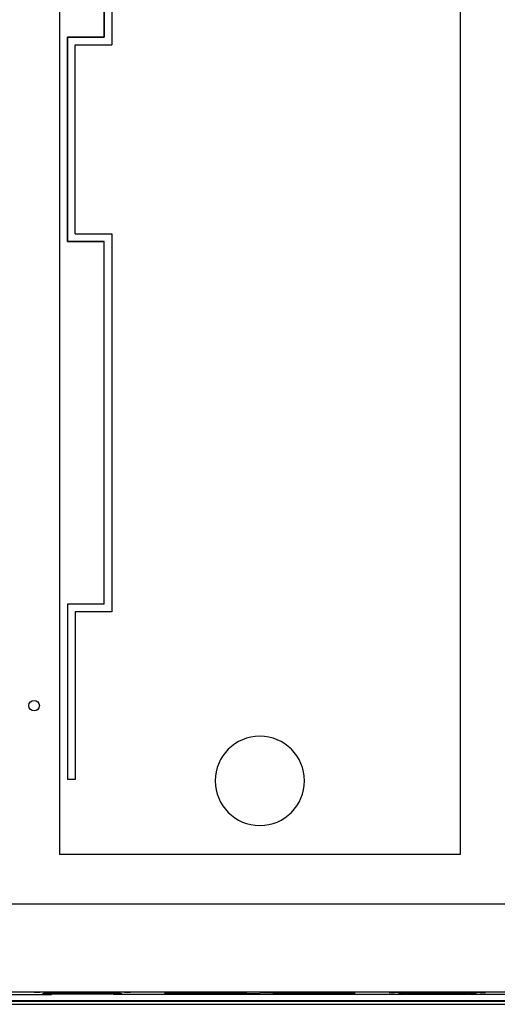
# Model space of a CAD drawing. Header units: millimetres. Extents: x 873 to 1322, y 26 to 485.
# Tile 2 of 6: x 1034 to 1160, y 26 to 287. Entities that reach past the tile are written whole.
import ezdxf

# ---------------------------------------------------------------- set-up
doc = ezdxf.new("R2010")
doc.units = ezdxf.units.MM
doc.header["$LTSCALE"] = 30.734
doc.layers.get('0').update_dxf_attribs({"linetype": 'CONTINUOUS'})

msp = doc.modelspace()

# ---------------------------------------------------------------- linework, layer by layer
at = {"color": 7, "linetype": 'Continuous'}
for p, q in [((1044.52, 444.83), (1044.52, 66.07)), ((1150.54, 444.83), (1150.54, 66.07)), ((1058.38, 380.32), (1058.38, 280.32)), ((1056.32, 378.27), (1056.32, 282.37)), ((1056.38, 282.32), (1056.38, 378.32)), ((1046.64, 228.27), (1046.64, 282.37)), ((1046.69, 282.32), (1046.64, 282.37)), ((1056.32, 282.37), (1046.64, 282.37)), ((1046.69, 228.32), (1046.69, 282.32)), ((1046.69, 282.32), (1056.38, 282.32)), ((1056.32, 282.37), (1056.38, 282.32)), ((1048.68, 230.32), (1048.68, 280.32)), ((1048.68, 280.32), (1058.38, 280.32)), ((1048.68, 230.32), (1058.38, 230.32)), ((1058.38, 230.32), (1058.38, 130.32)), ((1046.69, 228.32), (1046.64, 228.27)), ((1046.64, 228.27), (1056.32, 228.27)), ((1056.38, 228.32), (1046.69, 228.32)), ((1056.32, 228.27), (1056.38, 228.32)), ((1056.32, 132.37), (1056.32, 228.27)), ((1056.38, 132.32), (1056.38, 228.32)), ((1046.64, 132.37), (1046.69, 132.32)), ((1046.64, 132.37), (1046.64, 85.97)), ((1056.32, 132.37), (1046.64, 132.37)), ((1046.69, 85.97), (1046.69, 132.32)), ((1056.38, 132.32), (1046.69, 132.32)), ((1048.68, 130.32), (1048.68, 85.97)), ((1058.38, 130.32), (1048.68, 130.32)), ((1056.32, 132.37), (1056.38, 132.32)), ((1048.68, 85.97), (1046.69, 85.97)), ((1150.54, 66.07), (1044.52, 66.07)), ((923.54, 53.09), (1271.51, 53.09)), ((887.98, 29.76), (1307.08, 29.76)), ((1024.7, 29.08), (1042.36, 29.08)), ((1136.36, 29.08), (1058.7, 29.08)), ((1074.75, 29.32), (1075.05, 29.32)), ((1075.06, 29.52), (1074.81, 29.51)), ((1120, 29.52), (1120.25, 29.51)), ((1120.31, 29.32), (1120.01, 29.32)), ((1170.36, 29.08), (1152.7, 29.08)), ((905.84, 27.47), (1289.26, 27.47)), ((1285.98, 27.28), (913.56, 27.19)), ((913.56, 26.47), (1286.07, 26.52))]:
    msp.add_line(p, q, dxfattribs=at)
msp.add_circle((1037.8, 105.48), 1.38, dxfattribs=at)
for centre, radius, start, end in [((1097.53, 85.58), 11.81, 90.0121, 269.9879), ((1097.53, 85.58), 11.81, 270.0121, 89.9879), ((1045.23, -398.34), 428.02, 90.4892, 90.6636), ((1040.93, 12.58), 16.66, 91.9697, 92.0916), ((1044.78, 257.03), 227.89, 269.2271, 269.374), ((1046.39, -339.92), 369.21, 90.4173, 90.7235), ((1050.53, -1028.89), 1058.19, 89.62693, 90.36978), ((1054.66, -346.17), 375.45, 89.3725, 89.5796), ((1056.28, -198.61), 227.89, 89.2271, 89.374), ((1056.23, -358.58), 388.25, 89.3281, 89.512), ((1138.81, -357.17), 386.85, 90.4907, 90.6721), ((1138.76, -197.55), 226.83, 90.6259, 90.7758), ((1140.39, -345.52), 374.81, 90.4215, 90.6278), ((1144.53, -1028.56), 1057.87, 89.62996, 90.37367), ((1148.68, -339.05), 368.34, 89.275, 89.5824), ((1150.29, 255.96), 226.82, 270.6259, 270.7758), ((1149.84, -396.87), 426.55, 89.3361, 89.509), ((1154.12, 12.35), 16.89, 87.9185, 88.0402)]:
    msp.add_arc(centre, radius, start, end, dxfattribs=at)
for points, knots in [([(1040.27, 29.65), (1040.08, 29.65), (1039.73, 29.64), (1039.3, 29.64), (1038.99, 29.63), (1038.78, 29.63), (1038.59, 29.62), (1038.43, 29.62), (1038.28, 29.61), (1038.15, 29.61), (1038.04, 29.61), (1037.95, 29.6), (1037.89, 29.6), (1037.85, 29.6), (1037.82, 29.59), (1037.81, 29.59), (1037.79, 29.59), (1037.79, 29.59), (1037.78, 29.59), (1037.78, 29.58)], [0, 0, 0, 0, 0.228118, 0.428771, 0.518402, 0.600735, 0.675646, 0.743012, 0.802709, 0.854617, 0.898662, 0.934805, 0.963009, 0.974123, 0.983243, 0.990365, 0.995496, 0.998657, 1, 1, 1, 1]), ([(1040.32, 29.23), (1040.3, 29.23), (1040.25, 29.23), (1040.2, 29.23), (1040.15, 29.22), (1040.11, 29.22), (1040.07, 29.22), (1040.05, 29.22), (1040.04, 29.21), (1040.04, 29.21), (1040.03, 29.21), (1040.03, 29.21), (1040.03, 29.21)], [0, 0, 0, 0, 0.23215, 0.433817, 0.604882, 0.745231, 0.854767, 0.933428, 0.961197, 0.981311, 0.993941, 1, 1, 1, 1]), ([(1041.73, 29.26), (1041.45, 29.26), (1041, 29.25), (1040.54, 29.24), (1040.35, 29.23)], [0, 0, 0, 0, 0.593628, 1, 1, 1, 1]), ([(1060.7, 29.58), (1060.7, 29.58), (1060.7, 29.58), (1060.7, 29.58), (1060.69, 29.58), (1060.67, 29.58), (1060.65, 29.58), (1060.62, 29.57), (1060.59, 29.57), (1060.55, 29.57), (1060.48, 29.57), (1060.39, 29.56), (1060.25, 29.56), (1060.1, 29.55), (1059.92, 29.55), (1059.72, 29.55), (1059.49, 29.54), (1059.25, 29.54), (1058.88, 29.53), (1058.37, 29.53), (1057.7, 29.52), (1056.96, 29.52), (1056.16, 29.51), (1055.31, 29.51), (1054.41, 29.5), (1053.47, 29.5), (1052.18, 29.5), (1050.53, 29.49), (1048.89, 29.5), (1047.59, 29.5), (1046.65, 29.5), (1045.75, 29.51), (1044.9, 29.51), (1044.1, 29.52), (1043.36, 29.52), (1042.69, 29.53), (1042.18, 29.53), (1041.81, 29.54), (1041.57, 29.54), (1041.34, 29.55), (1041.14, 29.55), (1040.96, 29.55), (1040.81, 29.56), (1040.67, 29.56), (1040.58, 29.57), (1040.51, 29.57), (1040.47, 29.57), (1040.44, 29.57), (1040.41, 29.58), (1040.39, 29.58), (1040.38, 29.58), (1040.37, 29.58), (1040.36, 29.58), (1040.36, 29.58), (1040.36, 29.58)], [0, 0, 0, 0, 0.000065, 0.000191, 0.000657, 0.001419, 0.002478, 0.003836, 0.00549, 0.007441, 0.009688, 0.015062, 0.021607, 0.029309, 0.038145, 0.048091, 0.059122, 0.071213, 0.08434, 0.113569, 0.146512, 0.182857, 0.222263, 0.264338, 0.308683, 0.354875, 0.402462, 0.499986, 0.59751, 0.645098, 0.691291, 0.735637, 0.777715, 0.817124, 0.853472, 0.886419, 0.915652, 0.92878, 0.940872, 0.951904, 0.961851, 0.970689, 0.978392, 0.984937, 0.990312, 0.992558, 0.994509, 0.996164, 0.997522, 0.998581, 0.999343, 0.999809, 0.999935, 1, 1, 1, 1]), ([(1040.46, 29.18), (1040.63, 29.18), (1041.05, 29.17), (1041.46, 29.16), (1041.7, 29.16)], [0, 0, 0, 0, 0.422105, 1, 1, 1, 1]), ([(1059.54, 29.66), (1058.17, 29.67), (1055.18, 29.69), (1050.57, 29.7), (1045.95, 29.69), (1042.95, 29.68), (1041.58, 29.66)], [0, 0, 0, 0, 0.229144, 0.499363, 0.769911, 1, 1, 1, 1]), ([(1058.7, 29.21), (1058.7, 29.21), (1058.7, 29.21), (1058.69, 29.21), (1058.68, 29.2), (1058.66, 29.2), (1058.64, 29.2), (1058.61, 29.2), (1058.58, 29.2), (1058.53, 29.19), (1058.45, 29.19), (1058.34, 29.19), (1058.22, 29.19), (1058.07, 29.18), (1057.91, 29.18), (1057.73, 29.18), (1057.53, 29.17), (1057.24, 29.17), (1056.83, 29.16), (1056.29, 29.16), (1055.7, 29.15), (1055.05, 29.15), (1054.37, 29.15), (1053.65, 29.14), (1052.89, 29.14), (1051.85, 29.14), (1050.53, 29.14), (1049.21, 29.14), (1048.17, 29.14), (1047.41, 29.14), (1046.69, 29.15), (1046.01, 29.15), (1045.36, 29.15), (1044.77, 29.16), (1044.24, 29.16), (1043.83, 29.17), (1043.53, 29.17), (1043.33, 29.18), (1043.15, 29.18), (1042.99, 29.18), (1042.84, 29.19), (1042.72, 29.19), (1042.61, 29.19), (1042.53, 29.19), (1042.48, 29.2), (1042.45, 29.2), (1042.42, 29.2), (1042.4, 29.2), (1042.38, 29.2), (1042.37, 29.21), (1042.37, 29.21), (1042.36, 29.21), (1042.36, 29.21)], [0, 0, 0, 0, 0.000185, 0.000652, 0.001415, 0.002476, 0.003834, 0.00549, 0.007442, 0.009689, 0.015063, 0.021605, 0.029305, 0.038143, 0.048094, 0.059129, 0.071222, 0.084345, 0.113569, 0.14652, 0.182863, 0.222261, 0.264341, 0.308684, 0.354869, 0.402458, 0.499983, 0.597509, 0.645098, 0.691284, 0.73563, 0.777713, 0.817113, 0.853461, 0.886417, 0.915644, 0.928769, 0.940864, 0.951901, 0.961853, 0.970693, 0.978393, 0.984935, 0.990311, 0.992558, 0.99451, 0.996166, 0.997524, 0.998585, 0.999348, 0.999815, 1, 1, 1, 1]), ([(1060.6, 29.24), (1060.43, 29.24), (1060.01, 29.25), (1059.6, 29.26), (1059.36, 29.26)], [0, 0, 0, 0, 0.422105, 1, 1, 1, 1]), ([(1061.03, 29.21), (1061.03, 29.21), (1061.03, 29.21), (1061.02, 29.21), (1061.01, 29.21), (1061, 29.22), (1060.99, 29.22), (1060.96, 29.22), (1060.92, 29.22), (1060.86, 29.23), (1060.78, 29.23), (1060.7, 29.23), (1060.64, 29.23), (1060.6, 29.24)], [0, 0, 0, 0, 0.005475, 0.017879, 0.037897, 0.06564, 0.101133, 0.144377, 0.254077, 0.394631, 0.565902, 0.767742, 1, 1, 1, 1]), ([(1063.28, 29.58), (1063.28, 29.59), (1063.28, 29.59), (1063.27, 29.59), (1063.26, 29.59), (1063.24, 29.59), (1063.22, 29.6), (1063.18, 29.6), (1063.11, 29.6), (1063.02, 29.61), (1062.91, 29.61), (1062.78, 29.61), (1062.63, 29.62), (1062.47, 29.62), (1062.28, 29.63), (1062.07, 29.63), (1061.76, 29.64), (1061.33, 29.64), (1060.98, 29.65), (1060.79, 29.65)], [0, 0, 0, 0, 0.001343, 0.004506, 0.009638, 0.016762, 0.025882, 0.036997, 0.065203, 0.101348, 0.145395, 0.197304, 0.257002, 0.324367, 0.399277, 0.481609, 0.571238, 0.771892, 1, 1, 1, 1]), ([(1074.81, 29.51), (1074.62, 29.51), (1074.25, 29.5), (1073.74, 29.49), (1073.36, 29.48), (1073.1, 29.47), (1072.93, 29.47), (1072.78, 29.46), (1072.65, 29.46), (1072.54, 29.45), (1072.45, 29.44), (1072.38, 29.44), (1072.33, 29.43), (1072.3, 29.43), (1072.29, 29.43), (1072.28, 29.42), (1072.28, 29.42), (1072.28, 29.42)], [0, 0, 0, 0, 0.23089, 0.432526, 0.604312, 0.678826, 0.745655, 0.804735, 0.856035, 0.899533, 0.935207, 0.96304, 0.983025, 0.990082, 0.995199, 0.998423, 1, 1, 1, 1]), ([(1072.28, 29.42), (1072.28, 29.42), (1072.28, 29.41), (1072.29, 29.41), (1072.3, 29.41), (1072.33, 29.4), (1072.38, 29.4), (1072.44, 29.39), (1072.53, 29.39), (1072.64, 29.38), (1072.77, 29.38), (1072.91, 29.37), (1073.08, 29.36), (1073.34, 29.36), (1073.7, 29.35), (1074.2, 29.33), (1074.56, 29.33), (1074.75, 29.32)], [0, 0, 0, 0, 0.00159, 0.00482, 0.009939, 0.016996, 0.036975, 0.064797, 0.100457, 0.143939, 0.195224, 0.25429, 0.321106, 0.395608, 0.567383, 0.769039, 1, 1, 1, 1]), ([(1097.53, 29.64), (1095.25, 29.64), (1090.86, 29.63), (1084.69, 29.61), (1080.08, 29.58), (1076.97, 29.55), (1075.65, 29.53), (1075.06, 29.52)], [0, 0, 0, 0, 0.304398, 0.58598, 0.823782, 0.920528, 1, 1, 1, 1]), ([(1075.11, 29.42), (1075.11, 29.42), (1075.11, 29.42), (1075.12, 29.42), (1075.13, 29.43), (1075.16, 29.43), (1075.2, 29.44), (1075.26, 29.44), (1075.34, 29.45), (1075.44, 29.45), (1075.55, 29.46), (1075.63, 29.46), (1075.68, 29.46)], [0, 0, 0, 0, 0.006204, 0.018885, 0.039005, 0.066754, 0.145327, 0.254752, 0.395004, 0.566018, 0.767712, 1, 1, 1, 1]), ([(1097.53, 29.22), (1096.07, 29.22), (1093.9, 29.22), (1091.04, 29.23), (1088.98, 29.24), (1086.99, 29.25), (1085.11, 29.26), (1083.35, 29.27), (1081.73, 29.28), (1080.47, 29.29), (1079.54, 29.3), (1078.9, 29.31), (1078.32, 29.32), (1077.77, 29.33), (1077.28, 29.33), (1076.83, 29.34), (1076.44, 29.35), (1076.09, 29.36), (1075.84, 29.37), (1075.66, 29.38), (1075.55, 29.38), (1075.45, 29.38), (1075.36, 29.39), (1075.28, 29.39), (1075.22, 29.4), (1075.18, 29.4), (1075.14, 29.41), (1075.12, 29.41), (1075.11, 29.42), (1075.11, 29.42), (1075.11, 29.42)], [0, 0, 0, 0, 0.195044, 0.290261, 0.382634, 0.471314, 0.555468, 0.634282, 0.706977, 0.772871, 0.803061, 0.831315, 0.85757, 0.881763, 0.90383, 0.923716, 0.941378, 0.956778, 0.969876, 0.975549, 0.980634, 0.985128, 0.989029, 0.992337, 0.995049, 0.997167, 0.998688, 0.999619, 0.999869, 1, 1, 1, 1]), ([(1097.53, 29.64), (1099.81, 29.64), (1104.2, 29.63), (1110.37, 29.61), (1114.98, 29.58), (1118.08, 29.55), (1119.4, 29.53), (1120, 29.52)], [0, 0, 0, 0, 0.304398, 0.585988, 0.823792, 0.920535, 1, 1, 1, 1]), ([(1097.53, 29.22), (1100, 29.22), (1103.61, 29.23), (1108.27, 29.25), (1111.37, 29.26), (1114.09, 29.29), (1116.33, 29.31), (1117.88, 29.33), (1118.84, 29.36), (1119.22, 29.37), (1119.38, 29.38)], [0, 0, 0, 0, 0.338787, 0.496142, 0.63951, 0.764797, 0.868473, 0.947619, 0.977262, 1, 1, 1, 1]), ([(1119.38, 29.38), (1119.43, 29.38), (1119.51, 29.38), (1119.62, 29.39), (1119.72, 29.39), (1119.8, 29.4), (1119.86, 29.4), (1119.9, 29.41), (1119.92, 29.41), (1119.94, 29.41), (1119.94, 29.41), (1119.95, 29.42), (1119.95, 29.42)], [0, 0, 0, 0, 0.232286, 0.433976, 0.604983, 0.745229, 0.854648, 0.933219, 0.960968, 0.981091, 0.993779, 1, 1, 1, 1]), ([(1120.25, 29.51), (1120.44, 29.51), (1120.81, 29.5), (1121.32, 29.49), (1121.69, 29.48), (1121.96, 29.47), (1122.13, 29.47), (1122.28, 29.46), (1122.41, 29.46), (1122.52, 29.45), (1122.61, 29.44), (1122.68, 29.44), (1122.72, 29.43), (1122.75, 29.43), (1122.76, 29.43), (1122.77, 29.42), (1122.78, 29.42), (1122.78, 29.42)], [0, 0, 0, 0, 0.230897, 0.432534, 0.604319, 0.678832, 0.74566, 0.804739, 0.856039, 0.899535, 0.935208, 0.96304, 0.983024, 0.990081, 0.995198, 0.998422, 1, 1, 1, 1]), ([(1122.78, 29.42), (1122.78, 29.42), (1122.77, 29.41), (1122.76, 29.41), (1122.75, 29.41), (1122.73, 29.4), (1122.68, 29.4), (1122.61, 29.39), (1122.52, 29.39), (1122.42, 29.38), (1122.29, 29.38), (1122.14, 29.37), (1121.98, 29.36), (1121.72, 29.36), (1121.35, 29.35), (1120.85, 29.33), (1120.5, 29.33), (1120.31, 29.32)], [0, 0, 0, 0, 0.001591, 0.004821, 0.009939, 0.016996, 0.036975, 0.064796, 0.100455, 0.143936, 0.19522, 0.254286, 0.321101, 0.395603, 0.567378, 0.769035, 1, 1, 1, 1]), ([(1131.78, 29.58), (1131.78, 29.59), (1131.78, 29.59), (1131.79, 29.59), (1131.8, 29.59), (1131.82, 29.59), (1131.84, 29.6), (1131.88, 29.6), (1131.94, 29.6), (1132.03, 29.61), (1132.14, 29.61), (1132.27, 29.61), (1132.42, 29.62), (1132.59, 29.62), (1132.78, 29.63), (1132.98, 29.63), (1133.29, 29.64), (1133.72, 29.64), (1134.08, 29.65), (1134.27, 29.65)], [0, 0, 0, 0, 0.001341, 0.004501, 0.009632, 0.016755, 0.025876, 0.036992, 0.065201, 0.10135, 0.145402, 0.197315, 0.257014, 0.324379, 0.399287, 0.481616, 0.571243, 0.771895, 1, 1, 1, 1]), ([(1134.03, 29.21), (1134.03, 29.21), (1134.03, 29.21), (1134.03, 29.21), (1134.04, 29.21), (1134.05, 29.22), (1134.07, 29.22), (1134.1, 29.22), (1134.14, 29.22), (1134.2, 29.23), (1134.27, 29.23), (1134.35, 29.23), (1134.42, 29.23), (1134.45, 29.24)], [0, 0, 0, 0, 0.005478, 0.017874, 0.037885, 0.065621, 0.101108, 0.144347, 0.254043, 0.394598, 0.565876, 0.767727, 1, 1, 1, 1]), ([(1134.36, 29.58), (1134.36, 29.58), (1134.36, 29.58), (1134.36, 29.58), (1134.37, 29.58), (1134.39, 29.58), (1134.41, 29.58), (1134.43, 29.57), (1134.47, 29.57), (1134.51, 29.57), (1134.57, 29.57), (1134.67, 29.56), (1134.8, 29.56), (1134.96, 29.55), (1135.14, 29.55), (1135.34, 29.55), (1135.56, 29.54), (1135.81, 29.54), (1136.18, 29.53), (1136.69, 29.53), (1137.36, 29.52), (1138.09, 29.52), (1138.89, 29.51), (1139.75, 29.51), (1140.65, 29.5), (1141.58, 29.5), (1142.88, 29.5), (1144.53, 29.49), (1146.17, 29.5), (1147.47, 29.5), (1148.4, 29.5), (1149.3, 29.51), (1150.16, 29.51), (1150.96, 29.52), (1151.69, 29.52), (1152.36, 29.53), (1152.87, 29.53), (1153.24, 29.54), (1153.49, 29.54), (1153.71, 29.55), (1153.91, 29.55), (1154.09, 29.55), (1154.25, 29.56), (1154.38, 29.56), (1154.48, 29.57), (1154.54, 29.57), (1154.58, 29.57), (1154.62, 29.57), (1154.64, 29.58), (1154.67, 29.58), (1154.68, 29.58), (1154.69, 29.58), (1154.69, 29.58), (1154.7, 29.58), (1154.7, 29.58)], [0, 0, 0, 0, 0.000065, 0.000191, 0.000657, 0.001419, 0.002478, 0.003836, 0.005491, 0.007442, 0.009688, 0.015063, 0.021608, 0.02931, 0.038146, 0.048092, 0.059122, 0.071213, 0.084339, 0.113569, 0.146512, 0.182856, 0.222262, 0.264337, 0.308682, 0.354874, 0.402461, 0.499987, 0.597512, 0.645099, 0.691292, 0.735638, 0.777716, 0.817125, 0.853473, 0.88642, 0.915653, 0.92878, 0.940872, 0.951904, 0.961851, 0.970688, 0.978391, 0.984936, 0.990311, 0.992558, 0.994509, 0.996164, 0.997521, 0.998581, 0.999343, 0.999809, 0.999935, 1, 1, 1, 1]), ([(1134.45, 29.24), (1134.62, 29.24), (1135.04, 29.25), (1135.45, 29.26), (1135.69, 29.26)], [0, 0, 0, 0, 0.421782, 1, 1, 1, 1]), ([(1135.49, 29.66), (1136.87, 29.67), (1139.86, 29.69), (1144.48, 29.7), (1149.11, 29.69), (1152.11, 29.68), (1153.5, 29.66)], [0, 0, 0, 0, 0.228971, 0.49929, 0.769976, 1, 1, 1, 1]), ([(1136.36, 29.21), (1136.36, 29.21), (1136.36, 29.21), (1136.37, 29.21), (1136.38, 29.2), (1136.4, 29.2), (1136.42, 29.2), (1136.45, 29.2), (1136.48, 29.2), (1136.53, 29.19), (1136.61, 29.19), (1136.71, 29.19), (1136.84, 29.19), (1136.98, 29.18), (1137.15, 29.18), (1137.33, 29.18), (1137.52, 29.17), (1137.82, 29.17), (1138.23, 29.16), (1138.77, 29.16), (1139.36, 29.15), (1140, 29.15), (1140.69, 29.15), (1141.41, 29.14), (1142.16, 29.14), (1143.2, 29.14), (1144.53, 29.14), (1145.85, 29.14), (1146.89, 29.14), (1147.64, 29.14), (1148.36, 29.15), (1149.05, 29.15), (1149.69, 29.15), (1150.28, 29.16), (1150.82, 29.16), (1151.23, 29.17), (1151.53, 29.17), (1151.72, 29.18), (1151.9, 29.18), (1152.07, 29.18), (1152.21, 29.19), (1152.34, 29.19), (1152.44, 29.19), (1152.52, 29.19), (1152.57, 29.2), (1152.61, 29.2), (1152.63, 29.2), (1152.65, 29.2), (1152.67, 29.2), (1152.68, 29.21), (1152.69, 29.21), (1152.7, 29.21), (1152.7, 29.21)], [0, 0, 0, 0, 0.000185, 0.000652, 0.001414, 0.002475, 0.003833, 0.005489, 0.007441, 0.009687, 0.015062, 0.021603, 0.029303, 0.03814, 0.04809, 0.059124, 0.071215, 0.084337, 0.113561, 0.146511, 0.182854, 0.222253, 0.264336, 0.308681, 0.354867, 0.402457, 0.499984, 0.59751, 0.6451, 0.691287, 0.735636, 0.777721, 0.817123, 0.85347, 0.886425, 0.915652, 0.928776, 0.94087, 0.951905, 0.961856, 0.970695, 0.978395, 0.984937, 0.990312, 0.992559, 0.994511, 0.996166, 0.997525, 0.998586, 0.999348, 0.999815, 1, 1, 1, 1]), ([(1153.34, 29.26), (1153.61, 29.26), (1154.06, 29.25), (1154.51, 29.24), (1154.7, 29.23)], [0, 0, 0, 0, 0.592951, 1, 1, 1, 1]), ([(1154.6, 29.18), (1154.43, 29.18), (1154.02, 29.17), (1153.6, 29.16), (1153.36, 29.16)], [0, 0, 0, 0, 0.421782, 1, 1, 1, 1]), ([(1154.74, 29.23), (1154.76, 29.23), (1154.8, 29.23), (1154.86, 29.23), (1154.91, 29.22), (1154.95, 29.22), (1154.98, 29.22), (1155, 29.22), (1155.01, 29.21), (1155.02, 29.21), (1155.02, 29.21), (1155.03, 29.21), (1155.03, 29.21)], [0, 0, 0, 0, 0.232128, 0.433781, 0.604837, 0.745186, 0.854728, 0.933403, 0.961181, 0.981305, 0.993944, 1, 1, 1, 1]), ([(1154.78, 29.65), (1154.97, 29.65), (1155.33, 29.64), (1155.76, 29.64), (1156.07, 29.63), (1156.28, 29.63), (1156.46, 29.62), (1156.63, 29.62), (1156.78, 29.61), (1156.91, 29.61), (1157.02, 29.61), (1157.11, 29.6), (1157.17, 29.6), (1157.21, 29.6), (1157.23, 29.59), (1157.25, 29.59), (1157.26, 29.59), (1157.27, 29.59), (1157.28, 29.59), (1157.28, 29.58)], [0, 0, 0, 0, 0.228108, 0.428754, 0.518381, 0.600711, 0.67562, 0.742985, 0.802682, 0.854592, 0.89864, 0.934786, 0.962994, 0.974111, 0.983233, 0.990358, 0.995491, 0.998655, 1, 1, 1, 1])]:
    msp.add_open_spline(points, degree=3, knots=knots, dxfattribs=at)

doc.saveas('drawing.dxf')
